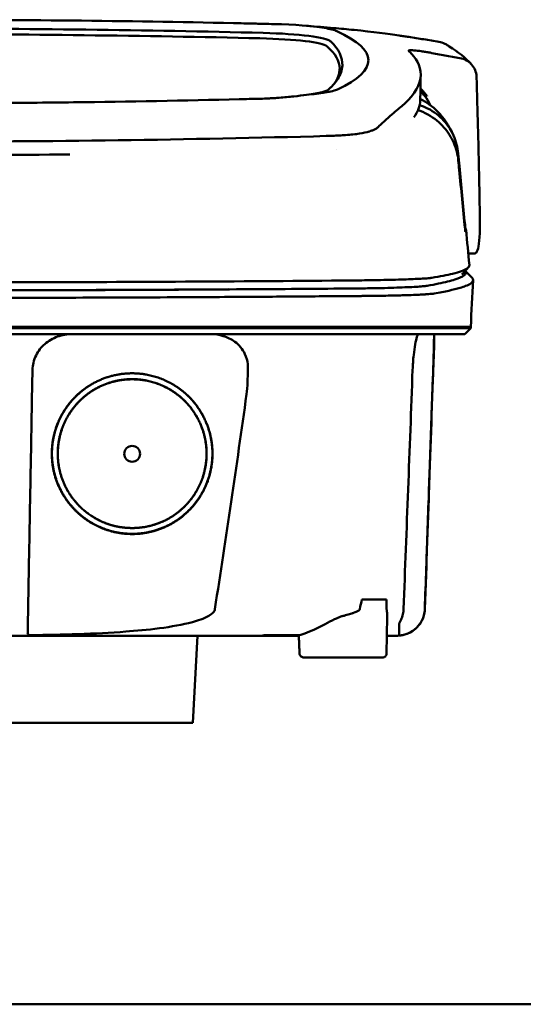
# Model space of a CAD drawing. Header units: millimetres. Extents: x 290 to 890, y 15 to 814.
# Tile 11 of 12: x 606 to 675, y 678 to 814. Entities that reach past the tile are written whole.
import ezdxf

# ---------------------------------------------------------------- set-up
doc = ezdxf.new("R2010")
doc.units = ezdxf.units.MM
doc.layers.add('Visible (ISO)', color=7, linetype='Continuous', lineweight=50)

msp = doc.modelspace()

# ---------------------------------------------------------------- linework, layer by layer
at = {"layer": 'Visible (ISO)'}
for p, q in [((635.25, 813.38), (635.24, 813.38)), ((636.05, 802.84), (636.05, 802.84)), ((649.87, 797.83), (649.86, 797.82)), ((668.64, 781.49), (667.76, 781.49)), ((667.35, 779.09), (668.29, 778.11)), ((590.02, 771.32), (651.67, 771.32)), ((651.76, 771.32), (651.67, 771.32)), ((651.76, 771.32), (662.72, 771.32)), ((662.74, 771.32), (662.72, 771.32)), ((662.74, 771.32), (668.1, 771.32)), ((668.1, 771.12), (667.29, 770.31)), ((668.1, 771.12), (668.1, 771.32)), ((663.03, 769.81), (663.06, 769.81)), ((653.03, 733.59), (656.42, 733.59)), ((656.42, 726.03), (656.55, 731.22)), ((629.63, 716.49), (630.26, 728.56)), ((639.75, 728.64), (639.75, 728.56)), ((644.29, 728.56), (639.75, 728.56)), ((655.95, 725.55), (645.01, 725.55)), ((629.63, 716.49), (550.42, 716.49)), ((601.61, 677.52), (754.02, 677.52))]:
    msp.add_line(p, q, dxfattribs=at)
for centre, major_axis, ratio, start_param, end_param in [((589.96, 787.62), (225.49, 0), 0.110939, 1.349997, 1.570873), ((590.11, 784.63), (250.22, 0.01), 0.116796, 1.389456, 1.570517), ((535.41, 759.29), (491.04, 0), 0.112496, 1.354332, 1.357413), ((638.49, 811.95), (11.4, 0), 0.116501, 0.614123, 1.36031), ((638.31, 811.92), (11.62, 0.01), 0.117057, 0.249938, 0.614067), ((589.94, 787.59), (227.22, 0), 0.106767, 1.353676, 1.570775), ((636.31, 810.03), (11.96, 0), 0.106769, 0.116759, 1.353619), ((636.7, 810.7), (12.06, 0), 0.112737, 0.11229, 1.349826), ((513, 808.24), (140.93, -0.03), 0.116446, 6.036732, 6.532603), ((403.68, 807.05), (246.27, 0), 0.106767, 0.000001, 0.119511), ((402.43, 808.05), (247.9, -0.4), 0.112494, 6.278818, 6.39844), ((332.95, 761), (328.58, 44.87), 0.123507, 0.082944, 0.095023), ((-992.66, 767.3), (1662.18, -0.15), 0.85466, 0.02543, 0.027339), ((638.19, 804.56), (11.83, -0.02), 0.1161, 5.67706, 6.03839), ((655.16, 799.01), (8, 0), 0.941628, 0.410478, 0.600203), ((405.5, 802.74), (255.61, 0), 0.112496, 6.200345, 6.281111), ((648.07, 799.35), (7.02, -0.25), 0.209962, 5.741321, 5.773176), ((407.52, 784.72), (259.92, 0), 0.034069, 6.257756, 6.307803), ((647.68, 777.47), (-15.81, -0.25), 0.013999, 4.418519, 4.469043), ((533.87, 825.74), (131.69, -46.07), 0.097566, 6.101307, 6.105634), ((650.34, 776.78), (8.72, 0.05), 0.01813, 4.865307, 4.874761), ((658.35, 777.04), (4.06, 0.09), 0.066213, 5.851345, 5.864487), ((658.9, 776.98), (4.54, -0.85), 0.14797, 5.883025, 5.89552), ((650.59, 776.9), (9.38, -0.13), 0.138927, 4.85562, 4.864897), ((719.89, 770.56), (-100.95, -2891.75), 0.019629, 4.713161, 4.713335), ((403.58, 732.23), (258.16, 0.02), 0.00001, 6.282407, 6.282422), ((639.65, 728.56), (0.392, 0), 0.000189, 2.574212, 2.713359)]:
    msp.add_ellipse(centre, major_axis=major_axis, ratio=ratio, start_param=start_param, end_param=end_param, dxfattribs=at)
msp.add_ellipse((621.21, 753.74), major_axis=(0, 1.1), ratio=0.999962, dxfattribs=at)
for points, degree, knots in [([(635.25, 813.38), (636.19, 813.36), (637.13, 813.34), (638.51, 813.3), (638.7, 813.3), (639.39, 813.28)], 3, [0, 0, 0, 0, 0.2875768, 0.2875768, 0.4241939, 0.4241939, 0.4241939, 0.4241939]), ([(658.16, 811.66), (656.71, 811.87), (654.56, 812.17), (651.01, 812.53), (650.07, 812.62), (649.13, 812.69)], 3, [-1.440036, -1.440036, -1.440036, -1.440036, -0.642113, -0.642113, -0.360667, -0.360667, -0.360667, -0.360667]), ([(658.2, 811.65), (658.41, 811.62), (658.63, 811.59), (659.07, 811.53), (659.29, 811.5), (659.51, 811.47)], 3, [-0.1345748, -0.1345748, -0.1345748, -0.1345748, -0.0679854, -0.0679854, -0.0000014, -0.0000014, -0.0000014, -0.0000014]), ([(659.51, 811.47), (659.51, 811.47), (659.51, 811.47), (659.51, 811.46), (659.51, 811.46), (659.51, 811.46)], 3, [-0.0004547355, -0.0004547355, -0.0004547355, -0.0004547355, -0.000271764, -0.000271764, -0.0001436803, -0.0001436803, -0.0001436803, -0.0001436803]), ([(659.51, 811.46), (660.21, 811.36), (660.91, 811.25), (662.3, 811.02), (663, 810.9), (663.69, 810.78)], 3, [-0.4238688, -0.4238688, -0.4238688, -0.4238688, -0.2121683, -0.2121683, -0.0000057, -0.0000057, -0.0000057, -0.0000057]), ([(664.75, 810.4), (664.67, 810.44), (664.59, 810.48), (664.26, 810.64), (663.98, 810.73), (663.69, 810.78)], 3, [0.246521, 0.246521, 0.246521, 0.246521, 0.2758807, 0.2758807, 0.3733983, 0.3733983, 0.3733983, 0.3733983]), ([(658.31, 801.68), (659.99, 803.04), (660.93, 804.39), (661.35, 807.1), (660.7, 808.23), (659.95, 809.08)], 3, [-4.346663, -4.346663, -4.346663, -4.346663, -2.419846, -2.419846, -0.37687, -0.37687, -0.37687, -0.37687]), ([(659.51, 809.54), (659.48, 809.58), (659.53, 809.61), (659.78, 809.63), (659.97, 809.62), (660.22, 809.6)], 3, [-0.2425146, -0.2425146, -0.2425146, -0.2425146, -0.1218064, -0.1218064, 0, 0, 0, 0]), ([(659.53, 809.52), (659.52, 809.52), (659.52, 809.53), (659.51, 809.53), (659.51, 809.54), (659.51, 809.54)], 3, [-0.02379966, -0.02379966, -0.02379966, -0.02379966, -0.01189775, -0.01189775, 0, 0, 0, 0]), ([(660.29, 809.6), (660.56, 809.57), (660.89, 809.54), (661.44, 809.46), (661.64, 809.43), (662.05, 809.36), (662.25, 809.33), (662.46, 809.29)], 3, [-0.2554395, -0.2554395, -0.2554395, -0.2554395, -0.1295137, -0.1295137, -0.0635227, -0.0635227, 0, 0, 0, 0]), ([(666.59, 808.54), (665.9, 808.66), (665.21, 808.79), (663.84, 809.04), (663.15, 809.16), (662.46, 809.29)], 3, [-0.4226271, -0.4226271, -0.4226271, -0.4226271, -0.2111495, -0.2111495, -0.0002764, -0.0002764, -0.0002764, -0.0002764]), ([(666.59, 808.54), (666.91, 808.48), (667.21, 808.37), (667.76, 808.08), (668.01, 807.89), (668.43, 807.43), (668.59, 807.16), (668.82, 806.59), (668.89, 806.29), (668.9, 805.98)], 3, [0.0000001, 0.0000001, 0.0000001, 0.0000001, 0.0969079, 0.0969079, 0.1954042, 0.1954042, 0.2999147, 0.2999147, 0.4078288, 0.4078288, 0.4078288, 0.4078288]), ([(650.32, 807.53), (650.3, 806.9), (650.08, 806.28), (649.44, 805.28), (649.13, 804.9), (648.66, 804.43), (648.56, 804.34), (648.33, 804.13), (648.2, 804.01), (646.99, 803.7), (646.26, 803.57), (645.36, 803.46)], 3, [-5.749402, -5.749402, -5.749402, -5.749402, -2.990939, -2.990939, -1.325537, -1.325537, -0.909235, -0.909235, -0.401118, -0.401118, -0.000028, -0.000028, -0.000028, -0.000028]), ([(641.56, 803.05), (641.34, 803.03), (641.11, 803.01), (640.64, 802.98), (640.42, 802.97), (640.21, 802.96)], 3, [-0.50387247, -0.50387247, -0.50387247, -0.50387247, -0.45983504, -0.45983504, -0.4114315, -0.4114315, -0.4114315, -0.4114315]), ([(645.36, 803.46), (644.82, 803.38), (644.22, 803.3), (642.94, 803.17), (642.27, 803.1), (641.56, 803.05)], 3, [-0.4693062, -0.4693062, -0.4693062, -0.4693062, -0.2338119, -0.2338119, 0, 0, 0, 0]), ([(647.91, 803.77), (647.56, 803.71), (647.17, 803.65), (646.32, 803.55), (645.85, 803.5), (645.36, 803.46)], 3, [0, 0, 0, 0, 0.1862934, 0.1862934, 0.373657, 0.373657, 0.373657, 0.373657]), ([(661.14, 804.35), (661.27, 804.21), (661.39, 804.07), (661.62, 803.82), (661.71, 803.71), (661.95, 803.42), (662.06, 803.28), (662.07, 803.27)], 3, [0.2220516, 0.2220516, 0.2220516, 0.2220516, 0.2910621, 0.2910621, 0.3393663, 0.3393663, 0.4191002, 0.4191002, 0.4191002, 0.4191002]), ([(668.98, 803.27), (669.07, 800.43), (669.14, 797.58), (669.27, 791.9), (669.33, 789.05), (669.37, 786.21)], 3, [0.000092, 0.000092, 0.000092, 0.000092, 0.998221, 0.998221, 1.99626, 1.99626, 1.99626, 1.99626]), ([(636.05, 802.84), (628.43, 802.65), (620.79, 802.51), (609.25, 802.37), (605.41, 802.34), (599.62, 802.3), (597.69, 802.29), (593.9, 802.28), (592.09, 802.28), (590.19, 802.28)], 3, [-4.786373, -4.786373, -4.786373, -4.786373, -2.390488, -2.390488, -1.196233, -1.196233, -0.59699, -0.59699, -0.02494, -0.02494, -0.02494, -0.02494]), ([(638.95, 802.91), (638.88, 802.91), (638.82, 802.91), (637.85, 802.89), (636.95, 802.86), (636.05, 802.84)], 3, [-0.2961372, -0.2961372, -0.2961372, -0.2961372, -0.2753203, -0.2753203, 0, 0, 0, 0]), ([(658.31, 801.68), (658.17, 801.57), (658.02, 801.45), (657.72, 801.2), (657.57, 801.07), (657.41, 800.93)], 3, [0, 0, 0, 0, 0.2796752, 0.2796752, 0.5576135, 0.5576135, 0.5576135, 0.5576135]), ([(666.36, 795.33), (666.27, 796.19), (666.06, 797.02), (665.37, 798.57), (664.91, 799.28), (663.78, 800.52), (663.04, 801.12), (661.74, 801.77), (661.36, 801.92), (661.03, 802.02)], 3, [0, 0, 0, 0, 0.2574331, 0.2574331, 0.513221, 0.513221, 0.7737087, 0.7737087, 0.8833633, 0.8833633, 0.8833633, 0.8833633]), ([(657.41, 800.93), (657.09, 800.66), (656.75, 800.35), (656.24, 799.89), (656.08, 799.75), (655.93, 799.61)], 3, [0, 0, 0, 0, 0.5552811, 0.5552811, 0.7859676, 0.7859676, 0.7859676, 0.7859676]), ([(666.38, 794.35), (666.3, 795.19), (666.08, 796.02), (665.4, 797.58), (664.94, 798.31), (663.81, 799.59), (663.08, 800.22), (661.67, 801), (661.2, 801.2), (660.8, 801.33)], 3, [-0.7071846, -0.7071846, -0.7071846, -0.7071846, -0.5257935, -0.5257935, -0.3432663, -0.3432663, -0.157236, -0.157236, -0.0552414, -0.0552414, -0.0552414, -0.0552414]), ([(654.94, 798.75), (655.01, 798.79), (655.07, 798.83), (655.17, 798.91), (655.22, 798.94), (655.26, 798.99)], 3, [-0.1224987, -0.1224987, -0.1224987, -0.1224987, -0.0612768, -0.0612768, 0, 0, 0, 0]), ([(590.27, 796.96), (599.95, 796.96), (609.63, 797.03), (628.96, 797.29), (638.59, 797.49), (648.09, 797.75)], 3, [-5.838765, -5.838765, -5.838765, -5.838765, -2.931647, -2.931647, 0, 0, 0, 0]), ([(649.86, 797.82), (649.57, 797.81), (649.28, 797.8), (648.69, 797.77), (648.4, 797.76), (648.09, 797.75)], 3, [0.0010258, 0.0010258, 0.0010258, 0.0010258, 0.0919929, 0.0919929, 0.1847322, 0.1847322, 0.1847322, 0.1847322]), ([(649.87, 797.83), (650.02, 797.83), (650.17, 797.84), (650.47, 797.86), (650.62, 797.87), (650.77, 797.88)], 3, [-0.09692418, -0.09692418, -0.09692418, -0.09692418, -0.04843685, -0.04843685, 0, 0, 0, 0]), ([(650.77, 797.88), (651.48, 797.92), (652.13, 797.99), (653.23, 798.16), (653.69, 798.26), (654.05, 798.37)], 3, [-0.4625677, -0.4625677, -0.4625677, -0.4625677, -0.2330564, -0.2330564, -0.0223869, -0.0223869, -0.0223869, -0.0223869]), ([(654.94, 798.75), (654.84, 798.69), (654.72, 798.63), (654.47, 798.52), (654.32, 798.46), (654.17, 798.41)], 3, [0, 0, 0, 0, 0.0956462, 0.0956462, 0.1913091, 0.1913091, 0.1913091, 0.1913091]), ([(667.31, 785.43), (667.05, 788.14), (666.79, 790.85), (666.53, 793.56), (666.47, 794.15), (666.41, 794.74), (666.36, 795.33)], 3, [0.478961, 0.478961, 0.478961, 0.478961, 8.650914, 8.650914, 8.650914, 10.427613, 10.427613, 10.427613, 10.427613]), ([(667.31, 784.93), (667.04, 787.64), (666.77, 790.34), (666.51, 793.05), (666.46, 793.48), (666.42, 793.92), (666.38, 794.35)], 3, [0.46186, 0.46186, 0.46186, 0.46186, 8.654063, 8.654063, 8.654063, 9.958979, 9.958979, 9.958979, 9.958979]), ([(667.37, 784.94), (667.37, 784.94), (667.37, 784.95), (667.36, 784.99), (667.36, 785.02), (667.34, 785.11), (667.34, 785.17), (667.33, 785.25), (667.33, 785.28), (667.32, 785.36), (667.31, 785.39), (667.31, 785.43)], 3, [0, 0, 0, 0, 0.01893043, 0.01893043, 0.03701692, 0.03701692, 0.05933152, 0.05933152, 0.07460682, 0.07460682, 0.08989797, 0.08989797, 0.08989797, 0.08989797]), ([(669.37, 786.21), (669.38, 785.5), (669.38, 784.85), (669.32, 783.53), (669.26, 782.92), (669.1, 782.06), (669, 781.79), (668.82, 781.55), (668.75, 781.51), (668.67, 781.49), (668.66, 781.49), (668.64, 781.49)], 3, [0.000001, 0.000001, 0.000001, 0.000001, 0.24889, 0.24889, 0.568691, 0.568691, 0.841683, 0.841683, 0.983465, 0.983465, 1.012053, 1.012053, 1.012053, 1.012053]), ([(667.36, 784.49), (667.36, 784.49), (667.36, 784.5), (667.35, 784.53), (667.35, 784.56), (667.34, 784.64), (667.33, 784.69), (667.32, 784.76), (667.32, 784.8), (667.31, 784.86), (667.31, 784.9), (667.31, 784.93)], 3, [-0.06070109, -0.06070109, -0.06070109, -0.06070109, -0.04973489, -0.04973489, -0.03788451, -0.03788451, -0.02141751, -0.02141751, -0.01070474, -0.01070474, 0, 0, 0, 0]), ([(667.92, 779.88), (667.93, 779.72), (667.82, 779.57), (667.59, 779.41), (667.23, 779.17), (666.55, 778.92), (665.58, 778.68), (664.81, 778.49), (663.85, 778.3), (662.7, 778.12)], 3, [51.780318, 51.780318, 51.780318, 51.780318, 65.647729, 65.647729, 65.647729, 87.530305, 87.530305, 87.530305, 104.770272, 104.770272, 104.770272, 104.770272]), ([(662.07, 777.01), (662.64, 777.11), (663.16, 777.21), (663.64, 777.31), (664.56, 777.49), (665.32, 777.68), (665.9, 777.87), (666.49, 778.06), (666.91, 778.25), (667.16, 778.44), (667.4, 778.63), (667.48, 778.82), (667.39, 779.01), (667.38, 779.04), (667.37, 779.06), (667.35, 779.09)], 3, [0, 0, 0, 0, 0.00852217, 0.00852217, 0.00852217, 0.0248771, 0.0248771, 0.0248771, 0.04123203, 0.04123203, 0.04123203, 0.05758697, 0.05758697, 0.05758697, 0.05986236, 0.05986236, 0.05986236, 0.05986236]), ([(651.49, 777.74), (644.38, 777.68), (637.17, 777.63), (629.94, 777.59), (622.71, 777.55), (615.4, 777.52), (608.09, 777.5), (602.08, 777.49), (596.05, 777.48), (590.02, 777.48)], 3, [0, 0, 0, 0, 21.882576, 21.882576, 21.882576, 43.765152, 43.765152, 43.765152, 61.766885, 61.766885, 61.766885, 61.766885]), ([(662.58, 778.1), (662.44, 778.08), (662.25, 778.06), (662.02, 778.04), (661.79, 778.02), (661.52, 778.01), (661.2, 777.99), (660.88, 777.97), (660.52, 777.95), (660.12, 777.94), (659.73, 777.92), (659.29, 777.9), (658.82, 777.89), (658.35, 777.87), (657.84, 777.86), (657.3, 777.84), (656.77, 777.83), (656.2, 777.82), (655.61, 777.8), (655.02, 777.79), (654.4, 777.78), (653.77, 777.77), (653.28, 777.76), (652.77, 777.76), (652.26, 777.75)], 3, [0, 0, 0, 0, 1.921104, 1.921104, 1.921104, 3.842208, 3.842208, 3.842208, 5.763312, 5.763312, 5.763312, 7.684416, 7.684416, 7.684416, 9.60552, 9.60552, 9.60552, 11.526625, 11.526625, 11.526625, 13.447729, 13.447729, 13.447729, 14.949954, 14.949954, 14.949954, 14.949954]), ([(663.05, 775.94), (663.8, 776.07), (664.47, 776.2), (665.67, 776.46), (666.18, 776.59), (666.92, 776.81), (667.17, 776.89), (667.69, 777.1), (667.93, 777.22), (668.32, 777.49), (668.44, 777.65), (668.43, 777.9), (668.39, 778.01), (668.29, 778.11)], 3, [-6.886177, -6.886177, -6.886177, -6.886177, -6.165652, -6.165652, -5.441648, -5.441648, -4.957438, -4.957438, -4.310444, -4.310444, -3.446201, -3.446201, -2.886006, -2.886006, -2.886006, -2.886006]), ([(590.02, 776.37), (594.42, 776.37), (598.82, 776.38), (603.22, 776.38), (608.66, 776.39), (614.1, 776.41), (619.51, 776.43), (624.92, 776.45), (630.32, 776.48), (635.68, 776.52), (640.18, 776.54), (644.67, 776.58), (649.13, 776.61), (649.98, 776.62), (650.82, 776.63), (651.67, 776.64)], 3, [0, 0, 0, 0, 0.01320302, 0.01320302, 0.01320302, 0.02955506, 0.02955506, 0.02955506, 0.04590711, 0.04590711, 0.04590711, 0.05964326, 0.05964326, 0.05964326, 0.06225916, 0.06225916, 0.06225916, 0.06225916]), ([(634.56, 776.52), (632.97, 776.51), (631.38, 776.5), (629.78, 776.49), (622.58, 776.45), (615.3, 776.42), (608.02, 776.41), (602.04, 776.39), (596.02, 776.39), (590.02, 776.39)], 3, [17.040997, 17.040997, 17.040997, 17.040997, 21.882576, 21.882576, 21.882576, 43.765152, 43.765152, 43.765152, 61.766885, 61.766885, 61.766885, 61.766885]), ([(651.75, 776.64), (651.78, 776.64), (651.82, 776.64), (651.85, 776.64), (651.92, 776.64), (651.99, 776.64), (652.06, 776.64), (652.12, 776.64), (652.19, 776.64), (652.26, 776.64), (652.43, 776.64), (652.61, 776.64), (652.78, 776.65), (652.95, 776.65), (653.12, 776.65), (653.28, 776.65), (653.62, 776.66), (653.95, 776.66), (654.28, 776.67), (654.93, 776.68), (655.56, 776.69), (656.16, 776.7), (656.75, 776.72), (657.32, 776.73), (657.85, 776.75), (658.37, 776.77), (658.87, 776.79), (659.31, 776.81), (659.76, 776.83), (660.17, 776.85), (660.52, 776.87), (660.87, 776.89), (661.18, 776.91), (661.44, 776.94), (661.69, 776.96), (661.9, 776.99), (662.05, 777.01)], 3, [0, 0, 0, 0, 0.00010295, 0.00010295, 0.00010295, 0.00031548, 0.00031548, 0.00031548, 0.000528, 0.000528, 0.000528, 0.00106596, 0.00106596, 0.00106596, 0.00160392, 0.00160392, 0.00160392, 0.00267984, 0.00267984, 0.00267984, 0.00483168, 0.00483168, 0.00483168, 0.00698352, 0.00698352, 0.00698352, 0.00913536, 0.00913536, 0.00913536, 0.01128719, 0.01128719, 0.01128719, 0.01343903, 0.01343903, 0.01343903, 0.01559087, 0.01559087, 0.01559087, 0.01559087]), ([(652, 775.59), (652.17, 775.59), (652.35, 775.59), (652.7, 775.59), (652.87, 775.59), (653.17, 775.6), (653.28, 775.6), (653.55, 775.6), (653.71, 775.6), (654.07, 775.61), (654.27, 775.61), (654.75, 775.61), (655.02, 775.62), (655.64, 775.63), (655.99, 775.63), (656.8, 775.65), (657.24, 775.66), (657.91, 775.67), (658.15, 775.68), (658.65, 775.69), (658.91, 775.7), (659.41, 775.72), (659.64, 775.72), (660.27, 775.75), (660.64, 775.76), (661.1, 775.78), (661.23, 775.79), (661.54, 775.81), (661.73, 775.82), (662.03, 775.84), (662.15, 775.85), (662.43, 775.87), (662.58, 775.88), (662.83, 775.91), (662.94, 775.92), (663.03, 775.94)], 3, [-1.675078, -1.675078, -1.675078, -1.675078, -1.620697, -1.620697, -1.565777, -1.565777, -1.528877, -1.528877, -1.479343, -1.479343, -1.412749, -1.412749, -1.323055, -1.323055, -1.202102, -1.202102, -1.038984, -1.038984, -0.945175, -0.945175, -0.837697, -0.837697, -0.730315, -0.730315, -0.543129, -0.543129, -0.473441, -0.473441, -0.352446, -0.352446, -0.262698, -0.262698, -0.12999, -0.12999, 0, 0, 0, 0]), ([(590.02, 775.32), (591.97, 775.32), (593.92, 775.32), (597.82, 775.33), (599.77, 775.33), (605.63, 775.34), (609.53, 775.35), (616.02, 775.37), (618.61, 775.38), (623.79, 775.4), (626.37, 775.41), (630.88, 775.44), (632.81, 775.45), (637.62, 775.48), (640.49, 775.5), (644.79, 775.53), (646.22, 775.54), (648.36, 775.56), (649.07, 775.56), (650.14, 775.57), (650.49, 775.57), (651.02, 775.58), (651.2, 775.58), (651.47, 775.58), (651.56, 775.58), (651.75, 775.59), (651.84, 775.59), (651.91, 775.59)], 3, [-4.030061, -4.030061, -4.030061, -4.030061, -3.653231, -3.653231, -3.275977, -3.275977, -2.520565, -2.520565, -2.016634, -2.016634, -1.51279, -1.51279, -1.135053, -1.135053, -0.568897, -0.568897, -0.286119, -0.286119, -0.144824, -0.144824, -0.074201, -0.074201, -0.038896, -0.038896, -0.021246, -0.021246, 0, 0, 0, 0]), ([(668.1, 771.12), (668.1, 771.12), (668.07, 771.12), (667.92, 771.12), (667.75, 771.12), (667.24, 771.12), (666.87, 771.12), (666.16, 771.12), (665.88, 771.12), (665.26, 771.12), (664.91, 771.12), (664.11, 771.12), (663.66, 771.12), (663.05, 771.12), (662.78, 771.12), (662.58, 771.12), (662.5, 771.12), (662.3, 771.12), (662.15, 771.12), (661.9, 771.12), (661.81, 771.12), (661.57, 771.12), (661.4, 771.12), (661.05, 771.12), (660.85, 771.12), (660.47, 771.12), (660.29, 771.12), (659.83, 771.12), (659.54, 771.12), (659.02, 771.12), (658.8, 771.12), (658.34, 771.12), (658.1, 771.12), (657.71, 771.12), (657.56, 771.12), (657.21, 771.12), (657.02, 771.12), (656.56, 771.12), (656.3, 771.12), (655.85, 771.12), (655.68, 771.12), (655.11, 771.12), (654.71, 771.12), (652.97, 771.12), (652.24, 771.12), (647.88, 771.12), (645.38, 771.12), (640.51, 771.12), (638.15, 771.12), (631.35, 771.12), (626.9, 771.12), (620.47, 771.12), (618.51, 771.12), (614.71, 771.12), (612.87, 771.12), (609.31, 771.12), (607.58, 771.12), (599.37, 771.12), (592.87, 771.12), (583.94, 771.12), (581.5, 771.12), (574.79, 771.12), (570.52, 771.12), (564.67, 771.12), (563.08, 771.12), (558.7, 771.12), (555.92, 771.12), (548.99, 771.12), (544.84, 771.12), (536.58, 771.12), (532.47, 771.12), (528.38, 771.12)], 3, [4.259276, 4.259276, 4.259276, 4.259276, 4.670353, 4.670353, 5.333093, 5.333093, 6.087544, 6.087544, 6.48643, 6.48643, 6.916955, 6.916955, 7.375465, 7.375465, 7.508459, 7.508459, 7.569769, 7.569769, 7.664913, 7.664913, 7.713725, 7.713725, 7.791614, 7.791614, 7.873119, 7.873119, 7.940289, 7.940289, 8.037054, 8.037054, 8.105988, 8.105988, 8.173685, 8.173685, 8.21539, 8.21539, 8.267249, 8.267249, 8.334795, 8.334795, 8.377608, 8.377608, 8.47358, 8.47358, 8.783476, 8.783476, 9.196774, 9.196774, 9.584439, 9.584439, 10.310287, 10.310287, 10.628298, 10.628298, 10.925673, 10.925673, 11.204895, 11.204895, 12.251527, 12.251527, 12.644845, 12.644845, 13.333545, 13.333545, 13.591652, 13.591652, 14.043256, 14.043256, 14.721038, 14.721038, 15.399535, 15.399535, 15.399535, 15.399535]), ([(667.29, 770.31), (667.29, 770.31), (667.28, 770.31), (667.26, 770.31), (667.17, 770.31), (666.92, 770.31), (666.49, 770.31), (666.07, 770.31), (665.48, 770.31), (664.72, 770.31), (664.34, 770.31), (663.92, 770.31), (663.46, 770.31), (663.22, 770.31), (662.98, 770.31), (662.73, 770.31), (662.6, 770.31), (662.47, 770.31), (662.34, 770.31), (662.28, 770.31), (662.21, 770.31), (662.14, 770.31), (662.11, 770.31), (662.08, 770.31), (662.04, 770.31), (662.03, 770.31), (662.01, 770.31), (661.99, 770.31), (661.98, 770.31), (661.97, 770.31), (661.97, 770.31), (661.96, 770.31), (661.96, 770.31), (661.95, 770.31), (661.95, 770.31), (661.94, 770.31), (661.94, 770.31), (661.94, 770.31), (661.94, 770.31), (661.93, 770.31), (661.93, 770.31), (661.92, 770.31), (661.92, 770.31), (661.91, 770.31), (661.9, 770.31), (661.9, 770.31), (661.89, 770.31), (661.87, 770.31), (661.86, 770.31), (661.84, 770.31), (661.81, 770.31), (661.78, 770.31), (661.74, 770.31), (661.69, 770.31), (661.64, 770.31), (661.59, 770.31), (661.53, 770.31), (661.48, 770.31), (661.36, 770.31), (661.23, 770.31), (661.09, 770.31), (660.81, 770.31), (660.47, 770.31), (660.09, 770.31), (659.71, 770.31), (659.28, 770.31), (658.81, 770.31), (658.34, 770.31), (657.83, 770.31), (657.28, 770.31), (656.73, 770.31), (656.14, 770.31), (655.53, 770.31), (654.92, 770.31), (654.27, 770.31), (653.61, 770.31), (653.28, 770.31), (652.94, 770.31), (652.6, 770.31), (652.43, 770.31), (652.26, 770.31), (652.08, 770.31), (651.91, 770.31), (651.74, 770.31), (651.56, 770.31), (651.47, 770.31), (651.37, 770.31), (651.28, 770.31), (651.07, 770.31), (650.87, 770.31), (650.66, 770.31), (650.31, 770.31), (649.96, 770.31), (649.61, 770.31), (649.26, 770.31), (648.92, 770.31), (648.57, 770.31), (647.98, 770.31), (647.39, 770.31), (646.8, 770.31), (646.21, 770.31), (645.62, 770.31), (645.02, 770.31), (643.84, 770.31), (642.66, 770.31), (641.47, 770.31), (638.8, 770.31), (636.12, 770.31), (633.44, 770.31), (630.75, 770.31), (628.06, 770.31), (625.36, 770.31), (619.96, 770.31), (614.53, 770.31), (609.1, 770.31), (606.38, 770.31), (603.66, 770.31), (600.94, 770.31), (598.22, 770.31), (595.49, 770.31), (592.77, 770.31), (591.15, 770.31), (589.54, 770.31), (587.92, 770.31), (584.29, 770.31), (580.66, 770.31), (577.03, 770.31), (571.59, 770.31), (566.15, 770.31), (560.74, 770.31), (555.33, 770.31), (549.92, 770.31), (544.56, 770.31), (539.2, 770.31), (533.86, 770.31), (528.57, 770.31)], 3, [0.3330934, 0.3330934, 0.3330934, 0.3330934, 0.3372182, 0.3372182, 0.3372182, 0.3535986, 0.3535986, 0.3535986, 0.369979, 0.369979, 0.369979, 0.3781692, 0.3781692, 0.3781692, 0.3822643, 0.3822643, 0.3822643, 0.3843118, 0.3843118, 0.3843118, 0.3853356, 0.3853356, 0.3853356, 0.3858475, 0.3858475, 0.3858475, 0.3861034, 0.3861034, 0.3861034, 0.3862314, 0.3862314, 0.3862314, 0.3862954, 0.3862954, 0.3862954, 0.3863594, 0.3863594, 0.3863594, 0.3863968, 0.3863968, 0.3863968, 0.3864806, 0.3864806, 0.3864806, 0.3865644, 0.3865644, 0.3865644, 0.386732, 0.386732, 0.386732, 0.3870672, 0.3870672, 0.3870672, 0.3876065, 0.3876065, 0.3876065, 0.3881457, 0.3881457, 0.3881457, 0.3892243, 0.3892243, 0.3892243, 0.3913814, 0.3913814, 0.3913814, 0.3935385, 0.3935385, 0.3935385, 0.3956955, 0.3956955, 0.3956955, 0.3978526, 0.3978526, 0.3978526, 0.4000097, 0.4000097, 0.4000097, 0.4010883, 0.4010883, 0.4010883, 0.4016275, 0.4016275, 0.4016275, 0.4021668, 0.4021668, 0.4021668, 0.4024603, 0.4024603, 0.4024603, 0.4030994, 0.4030994, 0.4030994, 0.404178, 0.404178, 0.404178, 0.4052565, 0.4052565, 0.4052565, 0.4070765, 0.4070765, 0.4070765, 0.4088966, 0.4088966, 0.4088966, 0.4125367, 0.4125367, 0.4125367, 0.4207269, 0.4207269, 0.4207269, 0.4289171, 0.4289171, 0.4289171, 0.4452975, 0.4452975, 0.4452975, 0.4534877, 0.4534877, 0.4534877, 0.4616779, 0.4616779, 0.4616779, 0.4665313, 0.4665313, 0.4665313, 0.4774516, 0.4774516, 0.4774516, 0.493832, 0.493832, 0.493832, 0.5102124, 0.5102124, 0.5102124, 0.5265928, 0.5265928, 0.5265928, 0.5265928]), ([(607.4, 765.37), (607.41, 765.7), (607.45, 766.03), (607.61, 766.71), (607.73, 767.04), (608.19, 767.97), (608.6, 768.5), (609.63, 769.39), (610.23, 769.74), (611.51, 770.2), (612.19, 770.31), (612.86, 770.31)], 3, [0, 0, 0, 0, 0.10041, 0.10041, 0.2078888, 0.2078888, 0.4091061, 0.4091061, 0.6152542, 0.6152542, 0.8173443, 0.8173443, 0.8173443, 0.8173443]), ([(632.09, 770.31), (632.68, 770.31), (633.27, 770.22), (634.4, 769.87), (634.94, 769.61), (635.43, 769.26)], 3, [0, 0, 0, 0, 0.1800005, 0.1800005, 0.3619346, 0.3619346, 0.3619346, 0.3619346]), ([(660.05, 765.37), (660.07, 765.72), (660.09, 766.07), (660.13, 766.76), (660.16, 767.11), (660.26, 767.97), (660.32, 768.46), (660.48, 769.33), (660.57, 769.69), (660.71, 770.07), (660.76, 770.18), (660.85, 770.29), (660.89, 770.31), (660.93, 770.31)], 3, [-0.7883901, -0.7883901, -0.7883901, -0.7883901, -0.6831553, -0.6831553, -0.5736049, -0.5736049, -0.3943504, -0.3943504, -0.1984717, -0.1984717, -0.0870001, -0.0870001, -0.000001, -0.000001, -0.000001, -0.000001]), ([(662.99, 770.31), (662.99, 770.31), (662.99, 770.31), (663, 770.28), (663, 770.26), (663.01, 770.18), (663.02, 770.07), (663.02, 769.68), (663.01, 769.32), (662.99, 768.46), (662.98, 767.97), (662.95, 767.11), (662.94, 766.76), (662.92, 766.07), (662.91, 765.72), (662.9, 765.37)], 3, [-0.7832737, -0.7832737, -0.7832737, -0.7832737, -0.7415068, -0.7415068, -0.6969778, -0.6969778, -0.5858932, -0.5858932, -0.3917749, -0.3917749, -0.2149614, -0.2149614, -0.1053633, -0.1053633, -0.000001, -0.000001, -0.000001, -0.000001]), ([(635.43, 769.26), (635.72, 769.05), (635.99, 768.81), (636.46, 768.23), (636.67, 767.91), (637.03, 767.11), (637.16, 766.64), (637.23, 766.03), (637.24, 765.91), (637.25, 765.58), (637.25, 765.48), (637.25, 765.37)], 3, [-0.2784628, -0.2784628, -0.2784628, -0.2784628, -0.2136443, -0.2136443, -0.1445804, -0.1445804, -0.0574908, -0.0574908, -0.0349911, -0.0349911, -0.0000013, -0.0000013, -0.0000013, -0.0000013]), ([(606.8, 732.25), (606.86, 735.82), (606.93, 739.38), (606.99, 742.94), (607.06, 746.68), (607.13, 750.42), (607.2, 754.15), (607.26, 757.89), (607.33, 761.63), (607.4, 765.37)], 3, [0, 0, 0, 0, 0.01069712, 0.01069712, 0.01069712, 0.02191761, 0.02191761, 0.02191761, 0.03313809, 0.03313809, 0.03313809, 0.03313809]), ([(620.45, 742.66), (618.29, 742.81), (615.32, 744.25), (612.81, 746.19), (610.57, 749.81), (609.9, 754.04), (610.78, 758.25), (612.71, 761.04), (615.22, 763.42), (619.23, 764.89), (621.21, 764.89)], 2, [0.03560342, 0.03560342, 0.03560342, 0.03986742, 0.04212974, 0.04613224, 0.05049814, 0.05455792, 0.05896818, 0.0612576, 0.06577099, 0.0696751, 0.0696751, 0.0696751]), ([(621.21, 764.89), (623.19, 764.89), (626.1, 763.82), (629.3, 761.84), (631.84, 757.72), (632.52, 753.49), (631.63, 749.27), (629.54, 746.24), (626.7, 743.82), (622.53, 742.52), (620.45, 742.66)], 2, [0, 0, 0, 0.00390854, 0.00614111, 0.01128731, 0.01565816, 0.01972254, 0.0241378, 0.02700377, 0.03149312, 0.03560342, 0.03560342, 0.03560342]), ([(637.25, 765.37), (637.23, 764.82), (637.21, 764.22), (637.16, 763.15), (637.12, 762.42), (637.06, 761.99)], 3, [-0.2674541, -0.2674541, -0.2674541, -0.2674541, -0.1303688, -0.1303688, 0, 0, 0, 0]), ([(658.8, 732.25), (659.01, 737.77), (659.22, 743.29), (659.64, 754.33), (659.85, 759.85), (660.05, 765.37)], 3, [0.000009, 0.000009, 0.000009, 0.000009, 1.657189, 1.657189, 3.314368, 3.314368, 3.314368, 3.314368]), ([(662.9, 765.37), (662.77, 761.8), (662.65, 758.24), (662.52, 754.68), (662.39, 750.94), (662.26, 747.2), (662.13, 743.46), (662, 739.73), (661.87, 735.99), (661.74, 732.25)], 3, [0, 0, 0, 0, 0.01069684, 0.01069684, 0.01069684, 0.02191762, 0.02191762, 0.02191762, 0.0331384, 0.0331384, 0.0331384, 0.0331384]), ([(619.03, 743.69), (617.83, 743.95), (615.75, 744.96), (613.43, 746.76), (611.36, 750.11), (610.73, 754.03), (611.55, 757.93), (613.33, 760.51), (615.66, 762.72), (619.38, 764.08), (621.21, 764.08)], 2, [0.5336886, 0.5336886, 0.5336886, 0.5719427, 0.604431, 0.6619095, 0.7246066, 0.7829077, 0.8462418, 0.8791193, 0.9439344, 1, 1, 1]), ([(620.51, 743.49), (618.51, 743.62), (615.76, 744.96), (613.43, 746.75), (611.36, 750.1), (610.74, 754.02), (611.56, 757.92), (613.34, 760.5), (615.66, 762.7), (619.38, 764.06), (621.21, 764.06)], 2, [0.03301165, 0.03301165, 0.03301165, 0.03696888, 0.03906844, 0.04278299, 0.04683479, 0.0506025, 0.05469547, 0.05682018, 0.06100885, 0.06463209, 0.06463209, 0.06463209]), ([(621.21, 764.06), (623.04, 764.06), (625.74, 763.07), (628.7, 761.24), (631.05, 757.42), (631.68, 753.51), (630.86, 749.61), (628.92, 746.8), (626.3, 744.56), (622.44, 743.36), (620.51, 743.49)], 2, [0, 0, 0, 0.00362402, 0.00569407, 0.01046565, 0.01451832, 0.01828683, 0.02238068, 0.02503802, 0.02920056, 0.03301165, 0.03301165, 0.03301165]), ([(621.21, 764.08), (623.05, 764.08), (625.74, 763.09), (628.7, 761.25), (631.06, 757.44), (631.69, 753.52), (630.87, 749.61), (628.93, 746.81), (626.3, 744.56), (623.83, 743.79), (623.36, 743.69)], 2, [0, 0, 0, 0.0560656, 0.0880905, 0.1619095, 0.2246066, 0.2829077, 0.3462418, 0.3873524, 0.4517493, 0.4663544, 0.4663544, 0.4663544]), ([(620.45, 742.69), (618.29, 742.84), (615.33, 744.28), (612.82, 746.22), (610.59, 749.83), (609.91, 754.05), (610.8, 758.26), (612.72, 761.05), (614.28, 762.53), (615.1, 763.07)], 2, [0.510709, 0.510709, 0.510709, 0.5719427, 0.604431, 0.6619095, 0.7246066, 0.7829077, 0.8462418, 0.8791193, 0.9072206, 0.9072206, 0.9072206]), ([(627.33, 763.06), (629.37, 761.71), (631.83, 757.73), (632.51, 753.51), (631.62, 749.3), (629.53, 746.27), (626.7, 743.85), (622.53, 742.55), (620.45, 742.69)], 2, [0.092563, 0.092563, 0.092563, 0.1619095, 0.2246066, 0.2829077, 0.3462418, 0.3873524, 0.4517493, 0.510709, 0.510709, 0.510709]), ([(637.06, 761.99), (636.36, 757.03), (635.65, 752.07), (634.19, 742.16), (633.44, 737.2), (632.67, 732.25)], 3, [0.000001, 0.000001, 0.000001, 0.000001, 1.501899, 1.501899, 3.003575, 3.003575, 3.003575, 3.003575]), ([(606.73, 728.76), (606.74, 728.91), (606.74, 729.11), (606.75, 729.51), (606.75, 729.78), (606.76, 730.32), (606.77, 730.65), (606.79, 731.63), (606.79, 731.93), (606.8, 732.25)], 3, [0.000001, 0.000001, 0.000001, 0.000001, 0.1446056, 0.1446056, 0.3400085, 0.3400085, 0.4829484, 0.4829484, 0.644726, 0.644726, 0.644726, 0.644726]), ([(632.67, 732.25), (632.66, 732.18), (632.65, 732.12), (632.55, 731.92), (632.48, 731.84), (632.25, 731.59), (632.02, 731.43), (631.16, 730.92), (630.27, 730.64), (626.85, 729.71), (623.12, 729.33), (616.12, 728.81), (611.33, 728.69), (607.28, 728.63)], 3, [0.000002, 0.000002, 0.000002, 0.000002, 0.021884, 0.021884, 0.038756, 0.038756, 0.081654, 0.081654, 0.210186, 0.210186, 0.690298, 0.690298, 1.410084, 1.410084, 1.410084, 1.410084]), ([(652.72, 732.25), (652.71, 732.19), (652.66, 732.13), (652.58, 732.06), (652.54, 732.03), (652.49, 732), (652.43, 731.96), (652.41, 731.95), (652.4, 731.95), (652.39, 731.94), (652.37, 731.93), (652.35, 731.92), (652.33, 731.91), (652.31, 731.9), (652.29, 731.89), (652.27, 731.88), (652.26, 731.88), (652.25, 731.87), (652.25, 731.87), (652.24, 731.87), (652.24, 731.87), (652.23, 731.86), (652.23, 731.86), (652.22, 731.86), (652.22, 731.86), (652.14, 731.82), (652.05, 731.79), (651.95, 731.75), (651.92, 731.74), (651.89, 731.72), (651.85, 731.71), (651.83, 731.7), (651.81, 731.7), (651.79, 731.69), (651.76, 731.68), (651.73, 731.67), (651.71, 731.66), (651.69, 731.66), (651.68, 731.65), (651.66, 731.65), (651.65, 731.64), (651.65, 731.64), (651.64, 731.64), (651.63, 731.64), (651.63, 731.64), (651.63, 731.64), (651.62, 731.63), (651.62, 731.63), (651.62, 731.63), (651.52, 731.6), (651.41, 731.57), (651.3, 731.53), (651.18, 731.5), (651.06, 731.46), (650.93, 731.43), (650.81, 731.4), (650.68, 731.36), (650.55, 731.33), (650.5, 731.32), (650.45, 731.3), (650.4, 731.29), (650.38, 731.29), (650.36, 731.28), (650.34, 731.28)], 3, [0, 0, 0, 0, 0.125, 0.125, 0.125, 0.1875, 0.1875, 0.1875, 0.1998288, 0.1998288, 0.1998288, 0.21875, 0.21875, 0.21875, 0.234375, 0.234375, 0.234375, 0.2421875, 0.2421875, 0.2421875, 0.2460937, 0.2460937, 0.2460937, 0.25, 0.25, 0.25, 0.375, 0.375, 0.375, 0.4147844, 0.4147844, 0.4147844, 0.4375, 0.4375, 0.4375, 0.46875, 0.46875, 0.46875, 0.484375, 0.484375, 0.484375, 0.4921875, 0.4921875, 0.4921875, 0.4960937, 0.4960937, 0.4960937, 0.5, 0.5, 0.5, 0.6458777, 0.6458777, 0.6458777, 0.796275, 0.796275, 0.796275, 0.9309052, 0.9309052, 0.9309052, 0.980657, 0.980657, 0.980657, 1, 1, 1, 1]), ([(661.75, 732.25), (661.73, 731.84), (661.65, 731.43), (661.36, 730.66), (661.15, 730.29), (660.63, 729.65), (660.31, 729.37), (659.61, 728.93), (659.22, 728.76), (658.61, 728.62), (658.41, 728.59), (658.15, 728.57), (658.1, 728.57), (658.01, 728.56), (657.97, 728.56), (657.93, 728.56), (657.93, 728.56), (657.93, 728.56), (657.93, 728.56), (657.93, 728.56), (657.93, 728.56), (657.93, 728.56), (657.93, 728.56), (657.93, 728.56), (657.93, 728.56), (657.93, 728.56)], 3, [0, 0, 0, 0, 0.1224218, 0.1224218, 0.2469459, 0.2469459, 0.3711232, 0.3711232, 0.4952756, 0.4952756, 0.556692, 0.556692, 0.5723047, 0.5723047, 0.5840132, 0.5840132, 0.584562, 0.584562, 0.5847509, 0.5847509, 0.5848454, 0.5848454, 0.584869, 0.584869, 0.5848808, 0.5848808, 0.5848808, 0.5848808]), ([(661.74, 732.25), (661.73, 731.9), (661.71, 731.57), (661.31, 730.54), (661.07, 730.18), (660.5, 729.52), (660.15, 729.26), (659.5, 728.88), (659.1, 728.72), (658.68, 728.64)], 3, [0.0000027, 0.0000027, 0.0000027, 0.0000027, 0.10692, 0.10692, 0.1946951, 0.1946951, 0.3250285, 0.3250285, 0.4961096, 0.4961096, 0.4961096, 0.4961096]), ([(658.8, 732.25), (658.8, 732.21), (658.79, 732.08), (658.76, 731.78), (658.73, 731.66), (658.71, 731.55)], 3, [-0.08915392, -0.08915392, -0.08915392, -0.08915392, -0.03568655, -0.03568655, -0.000001, -0.000001, -0.000001, -0.000001]), ([(644.29, 728.63), (644.66, 728.71), (645.04, 728.83), (645.89, 729.15), (646.35, 729.36), (647.84, 730.1), (648.78, 730.64), (649.49, 730.96)], 3, [-0.43736, -0.43736, -0.43736, -0.43736, -0.3417448, -0.3417448, -0.235453, -0.235453, -0.000001, -0.000001, -0.000001, -0.000001]), ([(649.49, 730.96), (649.62, 731.02), (649.77, 731.09), (650.05, 731.19), (650.19, 731.24), (650.34, 731.28)], 3, [-0.09143325, -0.09143325, -0.09143325, -0.09143325, -0.04551703, -0.04551703, 0, 0, 0, 0]), ([(656.54, 731.6), (656.53, 731.64), (656.53, 731.68), (656.52, 731.76), (656.51, 731.81), (656.49, 731.95), (656.48, 732.05), (656.46, 732.12)], 3, [0.000001, 0.000001, 0.000001, 0.000001, 0.0219224, 0.0219224, 0.04372691, 0.04372691, 0.09465012, 0.09465012, 0.09465012, 0.09465012]), ([(658.19, 730.22), (658.19, 730.23), (658.2, 730.24), (658.21, 730.26), (658.21, 730.27), (658.23, 730.31), (658.24, 730.33), (658.27, 730.4), (658.3, 730.45), (658.36, 730.58), (658.41, 730.67), (658.55, 731.01), (658.64, 731.26), (658.71, 731.55)], 3, [-0.2117987, -0.2117987, -0.2117987, -0.2117987, -0.1955184, -0.1955184, -0.1846215, -0.1846215, -0.1669143, -0.1669143, -0.1369043, -0.1369043, -0.0889023, -0.0889023, -0.000001, -0.000001, -0.000001, -0.000001]), ([(658.18, 728.57), (658.18, 728.57), (658.18, 728.57), (658.18, 728.58), (658.18, 728.58), (658.18, 728.6), (658.18, 728.63), (658.18, 728.78), (658.18, 728.9), (658.19, 729.33), (658.19, 729.65), (658.19, 730.22)], 3, [0.000001, 0.000001, 0.000001, 0.000001, 0.351998, 0.351998, 0.745219, 0.745219, 1.755431, 1.755431, 2.669013, 2.669013, 3.407397, 3.407397, 3.407397, 3.407397]), ([(639.29, 728.56), (637.27, 728.56), (635.24, 728.56), (633.2, 728.56), (633.02, 728.56), (632.83, 728.56), (632.64, 728.56), (630.8, 728.56), (628.94, 728.56), (627.09, 728.56), (625.04, 728.56), (622.99, 728.56), (620.94, 728.56), (619.92, 728.56), (618.89, 728.56), (617.86, 728.56), (617.39, 728.56), (616.92, 728.56), (616.45, 728.56), (615.9, 728.56), (615.34, 728.56), (614.78, 728.56), (612.63, 728.56), (610.47, 728.56), (608.31, 728.56), (605.6, 728.56), (602.87, 728.56), (600.15, 728.56), (598.94, 728.56), (597.73, 728.56), (596.52, 728.56), (595.91, 728.56), (595.31, 728.56), (594.7, 728.56), (594.1, 728.56), (593.49, 728.56), (592.89, 728.56), (592.53, 728.56), (592.17, 728.56), (591.81, 728.56), (591.45, 728.56), (591.09, 728.56), (590.74, 728.56), (590.5, 728.56), (590.26, 728.56), (590.02, 728.56)], 3, [0, 0, 0, 0, 0.125, 0.125, 0.125, 0.1364517, 0.1364517, 0.1364517, 0.25, 0.25, 0.25, 0.375, 0.375, 0.375, 0.4375, 0.4375, 0.4375, 0.4660904, 0.4660904, 0.4660904, 0.5, 0.5, 0.5, 0.6308834, 0.6308834, 0.6308834, 0.7957727, 0.7957727, 0.7957727, 0.8690401, 0.8690401, 0.8690401, 0.9056613, 0.9056613, 0.9056613, 0.942271, 0.942271, 0.942271, 0.9639594, 0.9639594, 0.9639594, 0.9856424, 0.9856424, 0.9856424, 1, 1, 1, 1]), ([(606.73, 728.76), (606.73, 728.75), (606.74, 728.74), (606.75, 728.72), (606.76, 728.71), (606.81, 728.68), (606.85, 728.67), (606.95, 728.65), (607, 728.64), (607.13, 728.64), (607.21, 728.63), (607.28, 728.63)], 3, [0.00000001, 0.00000001, 0.00000001, 0.00000001, 0.01067062, 0.01067062, 0.02195436, 0.02195436, 0.04196292, 0.04196292, 0.06222203, 0.06222203, 0.08389165, 0.08389165, 0.08389165, 0.08389165]), ([(639.87, 728.64), (639.86, 728.64), (639.79, 728.64), (639.63, 728.63), (639.57, 728.63), (639.48, 728.62), (639.43, 728.61), (639.35, 728.59), (639.31, 728.58), (639.27, 728.57), (639.26, 728.57), (639.26, 728.56), (639.27, 728.56), (639.29, 728.56)], 3, [0.00000515, 0.00000515, 0.00000515, 0.00000515, 0.0050062, 0.0050062, 0.00908358, 0.00908358, 0.0150606, 0.0150606, 0.0189712, 0.0189712, 0.02166593, 0.02166593, 0.02436083, 0.02436083, 0.02436083, 0.02436083]), ([(639.32, 728.56), (639.45, 728.56), (639.55, 728.56), (639.69, 728.56), (639.74, 728.56), (639.75, 728.56)], 3, [0.000002, 0.000002, 0.000002, 0.000002, 0.0803067, 0.0803067, 0.1606391, 0.1606391, 0.1606391, 0.1606391]), ([(639.87, 728.64), (640.61, 728.64), (641.35, 728.64), (642.81, 728.64), (643.55, 728.63), (644.29, 728.63)], 3, [0.0000053, 0.0000053, 0.0000053, 0.0000053, 0.2257441, 0.2257441, 0.4515147, 0.4515147, 0.4515147, 0.4515147]), ([(657.93, 728.56), (657.93, 728.56), (657.93, 728.56), (657.93, 728.56), (657.93, 728.56), (657.86, 728.56), (657.72, 728.56), (657.66, 728.56), (657.59, 728.56), (657.5, 728.56), (657.39, 728.56), (657.27, 728.56), (657.12, 728.56), (656.94, 728.56), (656.72, 728.56), (656.48, 728.56)], 3, [0.4998731, 0.4998731, 0.4998731, 0.4998731, 0.5, 0.5, 0.5, 0.625, 0.625, 0.625, 0.6813252, 0.6813252, 0.6813252, 0.75, 0.75, 0.75, 0.8347083, 0.8347083, 0.8347083, 0.8347083]), ([(658.18, 728.57), (658.18, 728.57), (658.18, 728.57), (658.18, 728.57), (658.18, 728.57), (658.18, 728.57), (658.18, 728.57), (658.18, 728.57), (658.18, 728.57), (658.2, 728.57), (658.22, 728.57), (658.27, 728.58), (658.3, 728.58), (658.37, 728.59), (658.41, 728.59), (658.5, 728.61), (658.54, 728.61), (658.61, 728.63), (658.65, 728.63), (658.68, 728.64)], 3, [0.00000086, 0.00000086, 0.00000086, 0.00000086, 0.00087991, 0.00087991, 0.00188199, 0.00188199, 0.00384805, 0.00384805, 0.00956724, 0.00956724, 0.02772656, 0.02772656, 0.03977327, 0.03977327, 0.05676848, 0.05676848, 0.06845989, 0.06845989, 0.07958056, 0.07958056, 0.07958056, 0.07958056]), ([(645.01, 725.55), (644.94, 725.55), (644.87, 725.55), (644.73, 725.59), (644.66, 725.63), (644.55, 725.71), (644.5, 725.76), (644.44, 725.85), (644.42, 725.89), (644.4, 725.96), (644.39, 726), (644.39, 726.03)], 3, [-0.0878045, -0.0878045, -0.0878045, -0.0878045, -0.06621311, -0.06621311, -0.04411788, -0.04411788, -0.02304772, -0.02304772, -0.01101055, -0.01101055, 0, 0, 0, 0]), ([(655.95, 725.55), (655.99, 725.55), (656.04, 725.55), (656.13, 725.58), (656.17, 725.6), (656.26, 725.66), (656.29, 725.7), (656.35, 725.79), (656.38, 725.83), (656.41, 725.93), (656.42, 725.98), (656.42, 726.03), (656.42, 726.03), (656.42, 726.03)], 3, [0, 0, 0, 0, 0.2, 0.2, 0.397636, 0.397636, 0.591705, 0.591705, 0.791705, 0.791705, 0.991705, 0.991705, 1, 1, 1, 1])]:
    msp.add_open_spline(points, degree=degree, knots=knots, dxfattribs=at)
for points in [[(645.35, 813.01), (646.66, 812.89), (647.91, 812.79), (649.13, 812.69)], [(658.16, 811.66), (658.17, 811.66), (658.18, 811.66), (658.2, 811.65)], [(664.75, 810.4), (664.87, 810.32), (665, 810.24), (665.13, 810.16)], [(665.13, 810.16), (666.33, 809.4), (667.36, 808.58), (668.2, 807.67)], [(660.22, 809.6), (660.24, 809.6), (660.27, 809.6), (660.29, 809.6)], [(649.94, 807.05), (649.94, 806.35), (649.68, 805.66), (649.17, 804.96)], [(661.17, 806.17), (661.15, 805.01), (661.13, 803.85), (661.11, 802.68)], [(661.13, 804.02), (661.35, 803.79), (661.57, 803.54), (661.76, 803.27)], [(640.21, 802.96), (639.72, 802.93), (639.33, 802.92), (638.95, 802.91)], [(661.11, 802.88), (662.8, 802.01), (664.46, 800.61), (665.7, 797.83)], [(655.93, 799.61), (655.7, 799.4), (655.48, 799.19), (655.26, 798.99)], [(589.94, 795.09), (597.5, 795.09), (605.05, 795.13), (612.58, 795.2)], [(649.54, 795.9), (649.54, 795.9), (649.54, 795.9), (649.54, 795.9)], [(667.26, 785.43), (667.28, 785.43), (667.29, 785.43), (667.31, 785.43)], [(667.45, 784.75), (667.6, 783.12), (667.76, 781.5), (667.92, 779.88)], [(667.79, 779.57), (667.48, 779.24), (667.18, 778.9), (666.87, 778.57)], [(668.43, 777.78), (668.32, 775.63), (668.21, 773.47), (668.1, 771.32)], [(663.06, 769.81), (662.62, 757.29), (662.18, 744.77), (661.75, 732.25)], [(652.72, 732.25), (652.83, 732.71), (652.93, 733.16), (653.03, 733.59)], [(656.42, 733.59), (656.43, 733.16), (656.44, 732.72), (656.45, 732.25)], [(656.46, 732.12), (656.46, 732.17), (656.45, 732.21), (656.45, 732.25)], [(656.54, 731.6), (656.55, 731.47), (656.55, 731.35), (656.55, 731.22)], [(657.93, 728.56), (657.92, 728.56), (657.92, 728.56), (657.91, 728.56)]]:
    msp.add_open_spline(points, degree=3, dxfattribs=at)
msp.add_rational_spline([(644.29, 728.63), (644.34, 727.32), (644.39, 726.03)], [1.00059769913, 1.00042998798, 1.00023531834], degree=2, dxfattribs=at)

doc.saveas('drawing.dxf')
